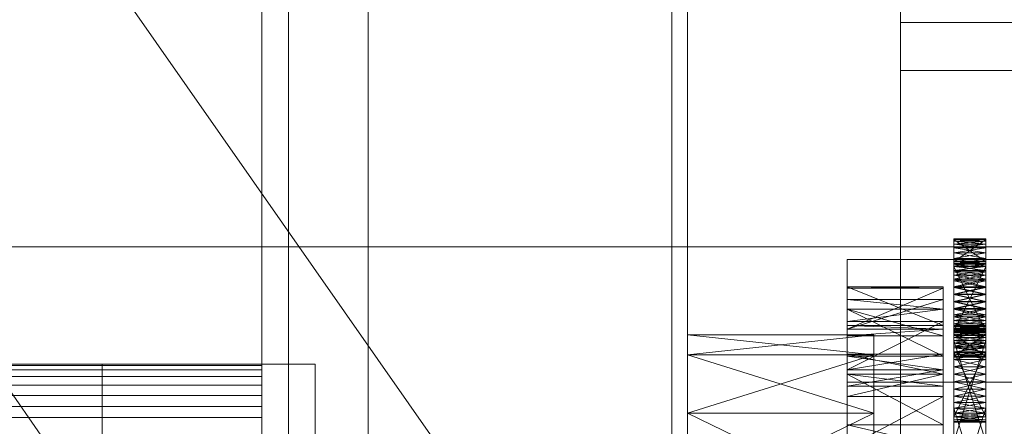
# Model space of a CAD drawing. Header units: millimetres. Extents: x -1970 to 61924, y -58230 to 6847.
# Tile 255 of 256: x 1274 to 1460, y -33734 to -33657. Entities that reach past the tile are written whole.
import ezdxf

# ---------------------------------------------------------------- set-up
doc = ezdxf.new("R2010")
doc.units = ezdxf.units.MM
for name, color, linetype, lineweight in [('COTAS_O', 1, 'Continuous', 0), ('frontal_C03', 7, 'Continuous', 0), ('frontal_secador', 7, 'Continuous', 0), ('frontal_tolva', 7, 'Continuous', 0)]:
    doc.layers.add(name, color=color, linetype=linetype, lineweight=lineweight)
doc.dimstyles.new('R19_100', dxfattribs={"dimtxt": 250, "dimasz": 150, "dimexe": 150, "dimexo": 80, "dimgap": 100, "dimtad": 1, "dimtih": 1, "dimtoh": 1, "dimdsep": 46, "dimcen": 0.09, "dimadec": 0, "dimazin": 0, "dimtfac": 1, "dimtdec": 4, "dimtofl": 0, "dimtmove": 0, "dimatfit": 3, "dimfxl": 1, "dimtolj": 1, "dimtzin": 0, "dimarcsym": 0})

# ---------------------------------------------------------------- blocks, each defined once
blk = doc.blocks.new('DIM_R26_46')
at = {"layer": 'COTAS_O'}
for p, q in [((-1725, -33700), (-1575, -33655)), ((1725, -33700), (1575, -33655)), ((-1725, -34400), (-1725, -33700)), ((-1725, -33700), (1725, -33700)), ((-1725, -33700), (-1575, -33745)), ((1725, -33700), (1575, -33745)), ((1725, -34400), (1725, -33700))]:
    blk.add_line(p, q, dxfattribs=at)
blk.add_text('3450 O', height=250, dxfattribs=at).set_placement((0, -33600))

msp = doc.modelspace()

# ---------------------------------------------------------------- linework, layer by layer
at = {"layer": 'frontal_C03'}
for p, q in [((1440, -33735.325), (1440, -33388.418)), ((1440, -33397.401), (1440, -33744.308)), ((1440, -33666.893), (1440, -33657.91)), ((1440, -33657.91), (1480, -33657.91)), ((1440, -34004.816), (1440, -33657.91)), ((1480, -33666.893), (1440, -33666.893)), ((1440, -33666.893), (1440, -34013.799)), ((1430, -33725.417), (1430, -33702.37)), ((1430, -33702.37), (1530, -33702.37)), ((1430, -33737.417), (1430, -33702.37)), ((1530, -33725.417), (1430, -33725.417)), ((1430, -33725.417), (1430, -33737.417))]:
    msp.add_line(p, q, dxfattribs=at)
at = {"layer": 'frontal_secador'}
for p, q in [((1340, -36000), (1340, -33000)), ((1400, -36000), (1400, -33000)), ((1320, -35980), (1320, -33075)), ((1325, -36000), (1325, -33075)), ((1325, -34600), (1325, -33075)), ((1325, -35980), (1325, -33075)), ((1397, -35940), (1397, -33075)), ((1400, -36000), (1400, -33075)), ((1400, -34600), (1400, -33075)), ((1400, -35940), (1400, -33075)), ((1400, -34650), (1400, -33075)), ((1400, -36000), (1400, -33250)), ((1450, -33698.5), (1450, -33702.82)), ((1450, -33698.611), (1450, -33698.5)), ((1450, -33698.94), (1450, -33698.5)), ((1450, -33698.5), (1450, -33703.69)), ((1450, -33700.219), (1450, -33698.5)), ((1456, -33698.611), (1450, -33698.5)), ((1456, -33698.5), (1450, -33698.5)), ((1456, -33698.5), (1450, -33698.611)), ((1450, -33702.82), (1450, -33698.611)), ((1450, -33698.611), (1450, -33698.94)), ((1456, -33702.82), (1450, -33698.611)), ((1456, -33698.611), (1450, -33698.611)), ((1456, -33698.611), (1450, -33698.94)), ((1450, -33698.611), (1450, -33699.481)), ((1450, -33703.15), (1450, -33698.611)), ((1450, -33698.611), (1450, -33701.136)), ((1450, -33698.611), (1450, -33706.092)), ((1450, -33706.419), (1450, -33698.611)), ((1450, -33698.611), (1450, -33715.519)), ((1450, -33716.999), (1450, -33698.611)), ((1456, -33698.94), (1450, -33698.611)), ((1456, -33698.611), (1450, -33702.82)), ((1450, -33700.219), (1450, -33698.94)), ((1450, -33698.94), (1450, -33699.481)), ((1456, -33698.94), (1450, -33698.94)), ((1456, -33698.94), (1450, -33699.481)), ((1456, -33699.481), (1450, -33698.94)), ((1450, -33699.481), (1450, -33700.219)), ((1456, -33699.481), (1450, -33699.481)), ((1456, -33699.481), (1450, -33700.219)), ((1450, -33699.481), (1450, -33701.136)), ((1456, -33700.219), (1450, -33699.481)), ((1456, -33702.82), (1456, -33698.5)), ((1456, -33698.5), (1456, -33698.611)), ((1456, -33698.5), (1456, -33698.94)), ((1456, -33703.69), (1456, -33698.5)), ((1456, -33698.5), (1456, -33700.219)), ((1456, -33698.611), (1456, -33702.82)), ((1456, -33698.94), (1456, -33698.611)), ((1456, -33699.481), (1456, -33698.611)), ((1456, -33698.611), (1456, -33703.15)), ((1456, -33701.136), (1456, -33698.611)), ((1456, -33706.092), (1456, -33698.611)), ((1456, -33698.611), (1456, -33706.419)), ((1456, -33715.519), (1456, -33698.611)), ((1456, -33698.611), (1456, -33716.999)), ((1456, -33698.94), (1456, -33700.219)), ((1456, -33699.481), (1456, -33698.94)), ((1456, -33700.219), (1456, -33699.481)), ((1456, -33701.136), (1456, -33699.481)), ((1450, -33702.21), (1450, -33700.219)), ((1450, -33700.219), (1450, -33701.136)), ((1450, -33704.719), (1450, -33700.219)), ((1450, -33700.219), (1450, -33703.69)), ((1450, -33710.281), (1450, -33700.219)), ((1456, -33700.219), (1450, -33700.219)), ((1456, -33700.219), (1450, -33701.136)), ((1456, -33701.136), (1450, -33700.219)), ((1450, -33701.136), (1450, -33702.21)), ((1456, -33701.136), (1450, -33701.136)), ((1456, -33701.136), (1450, -33702.21)), ((1450, -33701.136), (1450, -33703.414)), ((1450, -33701.136), (1450, -33706.092)), ((1456, -33702.21), (1450, -33701.136)), ((1456, -33700.219), (1456, -33702.21)), ((1456, -33701.136), (1456, -33700.219)), ((1456, -33700.219), (1456, -33704.719)), ((1456, -33703.69), (1456, -33700.219)), ((1456, -33700.219), (1456, -33710.281)), ((1456, -33702.21), (1456, -33701.136)), ((1456, -33703.414), (1456, -33701.136)), ((1456, -33706.092), (1456, -33701.136)), ((1450, -33704.719), (1450, -33702.21)), ((1450, -33702.21), (1450, -33703.414)), ((1456, -33702.21), (1450, -33702.21)), ((1456, -33702.21), (1450, -33703.414)), ((1456, -33703.414), (1450, -33702.21)), ((1450, -33702.709), (1450, -33703.15)), ((1450, -33702.82), (1450, -33702.709)), ((1456, -33702.82), (1450, -33702.709)), ((1456, -33702.709), (1450, -33702.709)), ((1456, -33702.709), (1450, -33702.82)), ((1450, -33703.15), (1450, -33702.82)), ((1456, -33703.15), (1450, -33702.82)), ((1456, -33702.82), (1450, -33702.82)), ((1456, -33702.82), (1450, -33703.15)), ((1450, -33702.82), (1450, -33703.69)), ((1450, -33716.643), (1450, -33702.82)), ((1450, -33702.82), (1450, -33707.623)), ((1450, -33721.143), (1450, -33702.82)), ((1450, -33702.82), (1450, -33718.073)), ((1450, -33731.206), (1450, -33702.82)), ((1450, -33703.15), (1450, -33715.906)), ((1450, -33703.69), (1450, -33703.15)), ((1450, -33704.428), (1450, -33703.15)), ((1450, -33703.15), (1450, -33717.561)), ((1450, -33706.419), (1450, -33703.15)), ((1450, -33711.709), (1450, -33703.15)), ((1456, -33703.69), (1450, -33703.15)), ((1456, -33703.15), (1450, -33703.15)), ((1456, -33703.15), (1450, -33703.69)), ((1456, -33702.21), (1456, -33704.719)), ((1456, -33703.414), (1456, -33702.21)), ((1456, -33703.15), (1456, -33702.709)), ((1456, -33702.709), (1456, -33702.82)), ((1456, -33702.82), (1456, -33703.15)), ((1456, -33703.69), (1456, -33702.82)), ((1456, -33702.82), (1456, -33716.643)), ((1456, -33707.623), (1456, -33702.82)), ((1456, -33702.82), (1456, -33721.143)), ((1456, -33718.073), (1456, -33702.82)), ((1456, -33702.82), (1456, -33731.206)), ((1456, -33715.906), (1456, -33703.15)), ((1456, -33703.15), (1456, -33703.69)), ((1456, -33703.15), (1456, -33704.428)), ((1456, -33717.561), (1456, -33703.15)), ((1456, -33703.15), (1456, -33706.419)), ((1456, -33703.15), (1456, -33711.709)), ((1450, -33703.414), (1450, -33704.719)), ((1456, -33703.414), (1450, -33703.414)), ((1456, -33703.414), (1450, -33704.719)), ((1450, -33703.414), (1450, -33706.092)), ((1456, -33704.719), (1450, -33703.414)), ((1450, -33715.906), (1450, -33703.69)), ((1450, -33703.69), (1450, -33704.428)), ((1456, -33715.906), (1450, -33703.69)), ((1456, -33703.69), (1450, -33703.69)), ((1456, -33703.69), (1450, -33704.428)), ((1450, -33703.69), (1450, -33705.345)), ((1450, -33703.69), (1450, -33707.623)), ((1450, -33703.69), (1450, -33713.117)), ((1450, -33703.69), (1450, -33720.598)), ((1450, -33710.281), (1450, -33703.69)), ((1456, -33704.428), (1450, -33703.69)), ((1450, -33716.643), (1450, -33703.69)), ((1456, -33703.69), (1450, -33715.906)), ((1450, -33706.419), (1450, -33704.428)), ((1450, -33704.428), (1450, -33705.345)), ((1456, -33704.428), (1450, -33704.428)), ((1456, -33704.428), (1450, -33705.345)), ((1456, -33705.345), (1450, -33704.428)), ((1450, -33707.5), (1450, -33704.719)), ((1450, -33704.719), (1450, -33706.092)), ((1450, -33710.281), (1450, -33704.719)), ((1456, -33704.719), (1450, -33704.719)), ((1456, -33704.719), (1450, -33706.092)), ((1456, -33706.092), (1450, -33704.719)), ((1456, -33704.719), (1456, -33703.414)), ((1456, -33706.092), (1456, -33703.414)), ((1456, -33703.69), (1456, -33715.906)), ((1456, -33704.428), (1456, -33703.69)), ((1456, -33705.345), (1456, -33703.69)), ((1456, -33707.623), (1456, -33703.69)), ((1456, -33713.117), (1456, -33703.69)), ((1456, -33720.598), (1456, -33703.69)), ((1456, -33703.69), (1456, -33710.281)), ((1456, -33703.69), (1456, -33716.643)), ((1456, -33704.428), (1456, -33706.419)), ((1456, -33705.345), (1456, -33704.428)), ((1456, -33704.719), (1456, -33707.5)), ((1456, -33706.092), (1456, -33704.719)), ((1456, -33704.719), (1456, -33710.281)), ((1450, -33705.345), (1450, -33706.419)), ((1456, -33705.345), (1450, -33705.345)), ((1456, -33705.345), (1450, -33706.419)), ((1450, -33705.345), (1450, -33707.623)), ((1456, -33706.419), (1450, -33705.345)), ((1450, -33706.092), (1450, -33707.5)), ((1456, -33706.092), (1450, -33706.092)), ((1456, -33706.092), (1450, -33707.5)), ((1450, -33706.092), (1450, -33708.908)), ((1450, -33706.092), (1450, -33711.586)), ((1450, -33706.092), (1450, -33715.519)), ((1456, -33707.5), (1450, -33706.092)), ((1450, -33708.928), (1450, -33706.419)), ((1450, -33706.419), (1450, -33707.623)), ((1450, -33711.709), (1450, -33706.419)), ((1456, -33706.419), (1450, -33706.419)), ((1456, -33706.419), (1450, -33707.623)), ((1456, -33707.623), (1450, -33706.419)), ((1450, -33716.999), (1450, -33706.419)), ((1456, -33706.419), (1456, -33705.345)), ((1456, -33707.623), (1456, -33705.345)), ((1456, -33707.5), (1456, -33706.092)), ((1456, -33708.908), (1456, -33706.092)), ((1456, -33711.586), (1456, -33706.092)), ((1456, -33715.519), (1456, -33706.092)), ((1456, -33706.419), (1456, -33708.928)), ((1456, -33707.623), (1456, -33706.419)), ((1456, -33706.419), (1456, -33711.709)), ((1456, -33706.419), (1456, -33716.999)), ((1430, -33714.744), (1430, -33707.5)), ((1430, -33707.5), (1430, -33707.765)), ((1448, -33714.744), (1430, -33707.5)), ((1448, -33707.5), (1430, -33707.5)), ((1448, -33707.5), (1430, -33707.765)), ((1430, -33707.765), (1430, -33714.744)), ((1430, -33707.765), (1430, -33715.473)), ((1448, -33707.765), (1430, -33707.765)), ((1448, -33707.765), (1430, -33715.473)), ((1448, -33707.765), (1448, -33707.5)), ((1448, -33707.5), (1448, -33714.744)), ((1448, -33714.744), (1448, -33707.765)), ((1448, -33715.473), (1448, -33707.765)), ((1450, -33710.281), (1450, -33707.5)), ((1450, -33707.5), (1450, -33708.908)), ((1456, -33707.5), (1450, -33707.5)), ((1456, -33707.5), (1450, -33708.908)), ((1456, -33708.908), (1450, -33707.5)), ((1450, -33707.623), (1450, -33708.928)), ((1456, -33707.623), (1450, -33707.623)), ((1456, -33707.623), (1450, -33708.928)), ((1450, -33707.623), (1450, -33710.301)), ((1450, -33707.623), (1450, -33713.117)), ((1456, -33708.928), (1450, -33707.623)), ((1450, -33707.623), (1450, -33718.073)), ((1456, -33707.5), (1456, -33710.281)), ((1456, -33708.908), (1456, -33707.5)), ((1456, -33708.928), (1456, -33707.623)), ((1456, -33710.301), (1456, -33707.623)), ((1456, -33713.117), (1456, -33707.623)), ((1456, -33718.073), (1456, -33707.623)), ((1430, -33709.876), (1430, -33720.513)), ((1430, -33711.709), (1430, -33709.876)), ((1430, -33709.876), (1430, -33715.473)), ((1448, -33711.709), (1430, -33709.876)), ((1448, -33709.876), (1430, -33709.876)), ((1448, -33709.876), (1430, -33715.473)), ((1448, -33720.513), (1448, -33709.876)), ((1448, -33709.876), (1448, -33711.709)), ((1448, -33715.473), (1448, -33709.876)), ((1450, -33708.908), (1450, -33710.281)), ((1456, -33708.908), (1450, -33708.908)), ((1456, -33708.908), (1450, -33710.281)), ((1450, -33708.908), (1450, -33711.586)), ((1456, -33710.281), (1450, -33708.908)), ((1450, -33711.709), (1450, -33708.928)), ((1450, -33708.928), (1450, -33710.301)), ((1456, -33708.928), (1450, -33708.928)), ((1456, -33708.928), (1450, -33710.301)), ((1456, -33710.301), (1450, -33708.928)), ((1450, -33712.79), (1450, -33710.281)), ((1450, -33710.281), (1450, -33711.586)), ((1450, -33714.781), (1450, -33710.281)), ((1450, -33720.598), (1450, -33710.281)), ((1456, -33710.281), (1450, -33710.281)), ((1456, -33710.281), (1450, -33711.586)), ((1456, -33711.586), (1450, -33710.281)), ((1450, -33710.301), (1450, -33711.709)), ((1456, -33710.301), (1450, -33710.301)), ((1456, -33710.301), (1450, -33711.709)), ((1450, -33710.301), (1450, -33713.117)), ((1456, -33711.709), (1450, -33710.301)), ((1456, -33710.281), (1456, -33708.908)), ((1456, -33711.586), (1456, -33708.908)), ((1456, -33708.928), (1456, -33711.709)), ((1456, -33710.301), (1456, -33708.928)), ((1456, -33710.281), (1456, -33712.79)), ((1456, -33711.586), (1456, -33710.281)), ((1456, -33710.281), (1456, -33714.781)), ((1456, -33710.281), (1456, -33720.598)), ((1456, -33711.709), (1456, -33710.301)), ((1456, -33713.117), (1456, -33710.301)), ((1430, -33720.513), (1430, -33711.709)), ((1430, -33716.683), (1430, -33711.709)), ((1430, -33711.709), (1430, -33714.046)), ((1448, -33720.513), (1430, -33711.709)), ((1448, -33711.709), (1430, -33711.709)), ((1448, -33716.683), (1430, -33711.709)), ((1448, -33711.709), (1430, -33714.046)), ((1448, -33711.709), (1448, -33720.513)), ((1448, -33714.046), (1448, -33711.709)), ((1448, -33711.709), (1448, -33716.683)), ((1450, -33711.586), (1450, -33712.79)), ((1456, -33711.586), (1450, -33711.586)), ((1456, -33711.586), (1450, -33712.79)), ((1450, -33711.586), (1450, -33713.864)), ((1450, -33711.586), (1450, -33715.519)), ((1456, -33712.79), (1450, -33711.586)), ((1450, -33714.49), (1450, -33711.709)), ((1450, -33711.709), (1450, -33713.117)), ((1450, -33716.999), (1450, -33711.709)), ((1450, -33732.814), (1450, -33711.709)), ((1450, -33711.709), (1450, -33717.561)), ((1456, -33711.709), (1450, -33711.709)), ((1456, -33711.709), (1450, -33713.117)), ((1456, -33713.117), (1450, -33711.709)), ((1456, -33712.79), (1456, -33711.586)), ((1456, -33713.864), (1456, -33711.586)), ((1456, -33715.519), (1456, -33711.586)), ((1456, -33711.709), (1456, -33714.49)), ((1456, -33713.117), (1456, -33711.709)), ((1456, -33711.709), (1456, -33716.999)), ((1456, -33711.709), (1456, -33732.814)), ((1456, -33717.561), (1456, -33711.709)), ((1430, -33714.046), (1430, -33716.683)), ((1430, -33714.046), (1430, -33723.111)), ((1448, -33714.046), (1430, -33714.046)), ((1448, -33714.046), (1430, -33723.111)), ((1448, -33716.683), (1448, -33714.046)), ((1448, -33723.111), (1448, -33714.046)), ((1450, -33714.781), (1450, -33712.79)), ((1450, -33712.79), (1450, -33713.864)), ((1456, -33712.79), (1450, -33712.79)), ((1456, -33712.79), (1450, -33713.864)), ((1456, -33713.864), (1450, -33712.79)), ((1450, -33713.117), (1450, -33714.49)), ((1456, -33713.117), (1450, -33713.117)), ((1456, -33713.117), (1450, -33714.49)), ((1450, -33713.117), (1450, -33715.795)), ((1450, -33713.117), (1450, -33718.073)), ((1450, -33713.117), (1450, -33720.598)), ((1456, -33714.49), (1450, -33713.117)), ((1450, -33713.864), (1450, -33714.781)), ((1456, -33713.864), (1450, -33713.864)), ((1456, -33713.864), (1450, -33714.781)), ((1450, -33713.864), (1450, -33715.519)), ((1456, -33714.781), (1450, -33713.864)), ((1456, -33712.79), (1456, -33714.781)), ((1456, -33713.864), (1456, -33712.79)), ((1456, -33714.49), (1456, -33713.117)), ((1456, -33715.795), (1456, -33713.117)), ((1456, -33718.073), (1456, -33713.117)), ((1456, -33720.598), (1456, -33713.117)), ((1456, -33714.781), (1456, -33713.864)), ((1456, -33715.519), (1456, -33713.864)), ((1430, -33715.473), (1430, -33714.744)), ((1448, -33715.473), (1430, -33714.744)), ((1448, -33714.744), (1430, -33714.744)), ((1430, -33715.473), (1430, -33720.513)), ((1430, -33715.473), (1430, -33723.111)), ((1430, -33715.473), (1430, -33716.683)), ((1430, -33737.639), (1430, -33715.473)), ((1448, -33715.473), (1430, -33715.473)), ((1448, -33715.473), (1430, -33716.683)), ((1448, -33714.744), (1448, -33715.473)), ((1448, -33720.513), (1448, -33715.473)), ((1448, -33723.111), (1448, -33715.473)), ((1448, -33716.683), (1448, -33715.473)), ((1448, -33715.473), (1448, -33737.639)), ((1450, -33716.999), (1450, -33714.49)), ((1450, -33714.49), (1450, -33715.795)), ((1456, -33714.49), (1450, -33714.49)), ((1456, -33714.49), (1450, -33715.795)), ((1456, -33715.795), (1450, -33714.49)), ((1450, -33716.06), (1450, -33714.781)), ((1450, -33714.781), (1450, -33715.519)), ((1450, -33720.598), (1450, -33714.781)), ((1456, -33714.781), (1450, -33714.781)), ((1456, -33714.781), (1450, -33715.519)), ((1456, -33715.519), (1450, -33714.781)), ((1450, -33714.925), (1450, -33715.365)), ((1450, -33715.035), (1450, -33714.925)), ((1450, -33714.925), (1450, -33716.643)), ((1450, -33714.925), (1450, -33738.865)), ((1450, -33721.143), (1450, -33714.925)), ((1456, -33715.035), (1450, -33714.925)), ((1456, -33714.925), (1450, -33714.925)), ((1456, -33714.925), (1450, -33715.035)), ((1450, -33715.365), (1450, -33715.035)), ((1456, -33715.365), (1450, -33715.035)), ((1456, -33715.035), (1450, -33715.035)), ((1456, -33715.035), (1450, -33715.365)), ((1450, -33715.035), (1450, -33715.906)), ((1450, -33715.035), (1450, -33717.561)), ((1450, -33715.365), (1450, -33716.643)), ((1450, -33715.906), (1450, -33715.365)), ((1456, -33715.906), (1450, -33715.365)), ((1456, -33715.365), (1450, -33715.365)), ((1456, -33715.365), (1450, -33715.906)), ((1450, -33715.519), (1450, -33716.06)), ((1456, -33715.519), (1450, -33715.519)), ((1456, -33715.519), (1450, -33716.06)), ((1450, -33715.519), (1450, -33716.389)), ((1450, -33715.519), (1450, -33720.709)), ((1450, -33715.519), (1450, -33720.269)), ((1450, -33715.519), (1450, -33716.999)), ((1456, -33716.06), (1450, -33715.519)), ((1450, -33715.795), (1450, -33716.999)), ((1456, -33715.795), (1450, -33715.795)), ((1456, -33715.795), (1450, -33716.999)), ((1450, -33715.795), (1450, -33718.073)), ((1456, -33716.999), (1450, -33715.795)), ((1450, -33716.643), (1450, -33715.906)), ((1456, -33716.643), (1450, -33715.906)), ((1456, -33715.906), (1450, -33715.906)), ((1456, -33715.906), (1450, -33716.643)), ((1450, -33715.906), (1450, -33717.561)), ((1450, -33737.66), (1450, -33715.906)), ((1450, -33742.95), (1450, -33715.906)), ((1450, -33715.906), (1450, -33728.01)), ((1450, -33751.51), (1450, -33715.906)), ((1450, -33720.598), (1450, -33716.06)), ((1450, -33716.06), (1450, -33716.389)), ((1456, -33716.06), (1450, -33716.06)), ((1456, -33716.06), (1450, -33716.389)), ((1456, -33716.389), (1450, -33716.06)), ((1456, -33714.49), (1456, -33716.999)), ((1456, -33715.795), (1456, -33714.49)), ((1456, -33714.781), (1456, -33716.06)), ((1456, -33715.519), (1456, -33714.781)), ((1456, -33714.781), (1456, -33720.598)), ((1456, -33715.365), (1456, -33714.925)), ((1456, -33714.925), (1456, -33715.035)), ((1456, -33716.643), (1456, -33714.925)), ((1456, -33738.865), (1456, -33714.925)), ((1456, -33714.925), (1456, -33721.143)), ((1456, -33715.035), (1456, -33715.365)), ((1456, -33715.906), (1456, -33715.035)), ((1456, -33717.561), (1456, -33715.035)), ((1456, -33716.643), (1456, -33715.365)), ((1456, -33715.365), (1456, -33715.906)), ((1456, -33716.06), (1456, -33715.519)), ((1456, -33716.389), (1456, -33715.519)), ((1456, -33720.709), (1456, -33715.519)), ((1456, -33720.269), (1456, -33715.519)), ((1456, -33716.999), (1456, -33715.519)), ((1456, -33716.999), (1456, -33715.795)), ((1456, -33718.073), (1456, -33715.795)), ((1456, -33715.906), (1456, -33716.643)), ((1456, -33717.561), (1456, -33715.906)), ((1456, -33715.906), (1456, -33737.66)), ((1456, -33715.906), (1456, -33742.95)), ((1456, -33728.01), (1456, -33715.906)), ((1456, -33715.906), (1456, -33751.51)), ((1456, -33716.06), (1456, -33720.598)), ((1456, -33716.389), (1456, -33716.06)), ((1400, -33720.269), (1400, -33716.5)), ((1435, -33720.269), (1400, -33716.5)), ((1435, -33716.5), (1400, -33716.5)), ((1435, -33716.5), (1400, -33720.269)), ((1430, -33723.111), (1430, -33716.683)), ((1448, -33716.683), (1430, -33716.683)), ((1435, -33720.269), (1435, -33716.5)), ((1448, -33716.683), (1448, -33723.111)), ((1450, -33716.389), (1450, -33720.598)), ((1456, -33716.389), (1450, -33716.389)), ((1456, -33716.389), (1450, -33720.598)), ((1450, -33716.389), (1450, -33720.709)), ((1456, -33720.598), (1450, -33716.389)), ((1450, -33716.643), (1450, -33736.586)), ((1450, -33717.561), (1450, -33716.643)), ((1450, -33718.635), (1450, -33716.643)), ((1450, -33716.643), (1450, -33738.865)), ((1450, -33721.143), (1450, -33716.643)), ((1456, -33717.561), (1450, -33716.643)), ((1456, -33716.643), (1450, -33716.643)), ((1456, -33716.643), (1450, -33717.561)), ((1450, -33718.99), (1450, -33716.999)), ((1450, -33716.999), (1450, -33718.073)), ((1450, -33732.814), (1450, -33716.999)), ((1456, -33716.999), (1450, -33716.999)), ((1456, -33716.999), (1450, -33718.073)), ((1456, -33718.073), (1450, -33716.999)), ((1450, -33720.269), (1450, -33716.999)), ((1450, -33736.586), (1450, -33717.561)), ((1450, -33717.561), (1450, -33718.635)), ((1456, -33736.586), (1450, -33717.561)), ((1456, -33717.561), (1450, -33717.561)), ((1456, -33717.561), (1450, -33718.635)), ((1450, -33717.561), (1450, -33719.839)), ((1450, -33717.561), (1450, -33722.517)), ((1450, -33717.561), (1450, -33728.01)), ((1450, -33717.561), (1450, -33732.814)), ((1456, -33718.635), (1450, -33717.561)), ((1450, -33737.66), (1450, -33717.561)), ((1456, -33717.561), (1450, -33736.586)), ((1450, -33718.073), (1450, -33718.99)), ((1456, -33718.073), (1450, -33718.073)), ((1456, -33718.073), (1450, -33718.99)), ((1450, -33718.073), (1450, -33719.728)), ((1450, -33718.073), (1450, -33720.598)), ((1456, -33718.99), (1450, -33718.073)), ((1450, -33718.073), (1450, -33732.484)), ((1450, -33718.073), (1450, -33732.925)), ((1450, -33718.073), (1450, -33731.206)), ((1456, -33720.598), (1456, -33716.389)), ((1456, -33720.709), (1456, -33716.389)), ((1456, -33736.586), (1456, -33716.643)), ((1456, -33716.643), (1456, -33717.561)), ((1456, -33716.643), (1456, -33718.635)), ((1456, -33738.865), (1456, -33716.643)), ((1456, -33716.643), (1456, -33721.143)), ((1456, -33716.999), (1456, -33718.99)), ((1456, -33718.073), (1456, -33716.999)), ((1456, -33716.999), (1456, -33732.814)), ((1456, -33716.999), (1456, -33720.269)), ((1456, -33717.561), (1456, -33736.586)), ((1456, -33718.635), (1456, -33717.561)), ((1456, -33719.839), (1456, -33717.561)), ((1456, -33722.517), (1456, -33717.561)), ((1456, -33728.01), (1456, -33717.561)), ((1456, -33732.814), (1456, -33717.561)), ((1456, -33717.561), (1456, -33737.66)), ((1456, -33718.99), (1456, -33718.073)), ((1456, -33719.728), (1456, -33718.073)), ((1456, -33720.598), (1456, -33718.073)), ((1456, -33732.484), (1456, -33718.073)), ((1456, -33732.925), (1456, -33718.073)), ((1456, -33731.206), (1456, -33718.073)), ((1450, -33721.143), (1450, -33718.635)), ((1450, -33718.635), (1450, -33719.839)), ((1456, -33718.635), (1450, -33718.635)), ((1456, -33718.635), (1450, -33719.839)), ((1456, -33719.839), (1450, -33718.635)), ((1450, -33731.944), (1450, -33718.99)), ((1450, -33718.99), (1450, -33719.728)), ((1450, -33732.814), (1450, -33718.99)), ((1456, -33718.99), (1450, -33718.99)), ((1456, -33718.99), (1450, -33719.728)), ((1456, -33719.728), (1450, -33718.99)), ((1450, -33720.269), (1450, -33718.99)), ((1450, -33719.728), (1450, -33731.944)), ((1456, -33719.728), (1450, -33719.728)), ((1456, -33719.728), (1450, -33731.944)), ((1450, -33719.728), (1450, -33720.598)), ((1450, -33720.269), (1450, -33719.728)), ((1456, -33720.269), (1450, -33719.728)), ((1456, -33719.728), (1450, -33720.269)), ((1450, -33719.728), (1450, -33732.484)), ((1456, -33731.944), (1450, -33719.728)), ((1450, -33719.839), (1450, -33721.143)), ((1456, -33719.839), (1450, -33719.839)), ((1456, -33719.839), (1450, -33721.143)), ((1450, -33719.839), (1450, -33722.517)), ((1456, -33721.143), (1450, -33719.839)), ((1456, -33718.635), (1456, -33721.143)), ((1456, -33719.839), (1456, -33718.635)), ((1456, -33718.99), (1456, -33731.944)), ((1456, -33719.728), (1456, -33718.99)), ((1456, -33718.99), (1456, -33732.814)), ((1456, -33718.99), (1456, -33720.269)), ((1456, -33731.944), (1456, -33719.728)), ((1456, -33720.598), (1456, -33719.728)), ((1456, -33719.728), (1456, -33720.269)), ((1456, -33732.484), (1456, -33719.728)), ((1456, -33721.143), (1456, -33719.839)), ((1456, -33722.517), (1456, -33719.839)), ((1400, -33720.269), (1400, -33748.24)), ((1400, -33731.206), (1400, -33720.269)), ((1400, -33793.5), (1400, -33720.269)), ((1400, -33760.33), (1400, -33720.269)), ((1400, -33754.507), (1400, -33720.269)), ((1400, -33752.5), (1400, -33720.269)), ((1435, -33731.206), (1400, -33720.269)), ((1435, -33720.269), (1400, -33720.269)), ((1435, -33720.269), (1400, -33731.206)), ((1430, -33720.173), (1430, -33733.428)), ((1430, -33723.925), (1430, -33720.173)), ((1430, -33720.173), (1430, -33723.111)), ((1448, -33723.925), (1430, -33720.173)), ((1448, -33720.173), (1430, -33720.173)), ((1448, -33720.173), (1430, -33723.111)), ((1430, -33723.111), (1430, -33720.513)), ((1448, -33723.111), (1430, -33720.513)), ((1448, -33720.513), (1430, -33720.513)), ((1435, -33748.24), (1435, -33720.269)), ((1435, -33720.269), (1435, -33731.206)), ((1435, -33720.269), (1435, -33793.5)), ((1435, -33720.269), (1435, -33760.33)), ((1435, -33720.269), (1435, -33754.507)), ((1435, -33720.269), (1435, -33752.5)), ((1448, -33733.428), (1448, -33720.173)), ((1448, -33720.173), (1448, -33723.925)), ((1448, -33723.111), (1448, -33720.173)), ((1448, -33720.513), (1448, -33723.111)), ((1450, -33720.598), (1450, -33720.269)), ((1456, -33720.598), (1450, -33720.269)), ((1456, -33720.269), (1450, -33720.269)), ((1450, -33720.709), (1450, -33720.269)), ((1456, -33720.269), (1450, -33720.598)), ((1450, -33720.598), (1450, -33720.709)), ((1450, -33720.598), (1456, -33720.598)), ((1456, -33720.598), (1450, -33720.709)), ((1456, -33720.709), (1450, -33720.598)), ((1456, -33720.709), (1450, -33720.709)), ((1450, -33723.925), (1450, -33721.143)), ((1450, -33721.143), (1450, -33722.517)), ((1450, -33726.706), (1450, -33721.143)), ((1450, -33750.969), (1450, -33721.143)), ((1450, -33721.143), (1450, -33738.865)), ((1456, -33721.143), (1450, -33721.143)), ((1456, -33721.143), (1450, -33722.517)), ((1456, -33722.517), (1450, -33721.143)), ((1450, -33731.206), (1450, -33721.143)), ((1456, -33720.269), (1456, -33720.598)), ((1456, -33720.269), (1456, -33720.709)), ((1456, -33720.598), (1456, -33720.709)), ((1456, -33721.143), (1456, -33723.925)), ((1456, -33722.517), (1456, -33721.143)), ((1456, -33721.143), (1456, -33726.706)), ((1456, -33721.143), (1456, -33750.969)), ((1456, -33738.865), (1456, -33721.143)), ((1456, -33721.143), (1456, -33731.206)), ((1320, -33722), (-1320, -33722)), ((1320, -33722.273), (-1320, -33722.273)), ((1320, -33723.072), (-1320, -33723.072)), ((1290, -33722), (1330, -33722)), ((1290, -33750), (1290, -33722)), ((1320, -33722.273), (1320, -33722)), ((1320, -33723.072), (1320, -33722.273)), ((1320, -33724.343), (1320, -33723.072)), ((1330, -33750), (1330, -33722)), ((1430, -33723.111), (1430, -33733.428)), ((1430, -33723.111), (1430, -33737.639)), ((1430, -33723.111), (1430, -33726.141)), ((1430, -33723.111), (1430, -33757.635)), ((1430, -33723.111), (1430, -33805.858)), ((1448, -33723.111), (1430, -33723.111)), ((1448, -33723.111), (1430, -33726.141)), ((1448, -33733.428), (1448, -33723.111)), ((1448, -33737.639), (1448, -33723.111)), ((1448, -33726.141), (1448, -33723.111)), ((1448, -33757.635), (1448, -33723.111)), ((1448, -33805.858), (1448, -33723.111)), ((1450, -33722.517), (1450, -33723.925)), ((1456, -33722.517), (1450, -33722.517)), ((1456, -33722.517), (1450, -33723.925)), ((1450, -33722.517), (1450, -33725.333)), ((1450, -33722.517), (1450, -33728.01)), ((1456, -33723.925), (1450, -33722.517)), ((1456, -33723.925), (1456, -33722.517)), ((1456, -33725.333), (1456, -33722.517)), ((1456, -33728.01), (1456, -33722.517)), ((1320, -33724.343), (-1320, -33724.343)), ((1320, -33726), (1320, -33724.343)), ((1430, -33733.428), (1430, -33723.925)), ((1430, -33726.141), (1430, -33723.925)), ((1430, -33723.925), (1430, -33728.105)), ((1448, -33733.428), (1430, -33723.925)), ((1448, -33723.925), (1430, -33723.925)), ((1448, -33726.141), (1430, -33723.925)), ((1448, -33723.925), (1430, -33728.105)), ((1448, -33723.925), (1448, -33733.428)), ((1448, -33728.105), (1448, -33723.925)), ((1448, -33723.925), (1448, -33726.141)), ((1450, -33726.706), (1450, -33723.925)), ((1450, -33723.925), (1450, -33725.333)), ((1456, -33723.925), (1450, -33723.925)), ((1456, -33723.925), (1450, -33725.333)), ((1456, -33725.333), (1450, -33723.925)), ((1450, -33725.333), (1450, -33726.706)), ((1456, -33725.333), (1450, -33725.333)), ((1456, -33725.333), (1450, -33726.706)), ((1450, -33725.333), (1450, -33728.01)), ((1456, -33726.706), (1450, -33725.333)), ((1456, -33723.925), (1456, -33726.706)), ((1456, -33725.333), (1456, -33723.925)), ((1456, -33726.706), (1456, -33725.333)), ((1456, -33728.01), (1456, -33725.333)), ((1320, -33726), (-1320, -33726)), ((1320, -33727.929), (1320, -33726)), ((1430, -33728.105), (1430, -33726.141)), ((1430, -33737.639), (1430, -33726.141)), ((1448, -33726.141), (1430, -33726.141)), ((1448, -33726.141), (1448, -33728.105)), ((1448, -33726.141), (1448, -33737.639)), ((1450, -33729.215), (1450, -33726.706)), ((1450, -33726.706), (1450, -33728.01)), ((1450, -33750.969), (1450, -33726.706)), ((1456, -33726.706), (1450, -33726.706)), ((1456, -33726.706), (1450, -33728.01)), ((1456, -33728.01), (1450, -33726.706)), ((1450, -33731.206), (1450, -33726.706)), ((1456, -33726.706), (1456, -33729.215)), ((1456, -33728.01), (1456, -33726.706)), ((1456, -33726.706), (1456, -33750.969)), ((1456, -33726.706), (1456, -33731.206)), ((1320, -33727.929), (-1320, -33727.929)), ((1320, -33730), (1320, -33727.929)), ((1430, -33728.105), (1430, -33737.639)), ((1448, -33728.105), (1430, -33728.105)), ((1448, -33728.105), (1430, -33737.639)), ((1448, -33737.639), (1448, -33728.105)), ((1450, -33728.01), (1450, -33729.215)), ((1456, -33728.01), (1450, -33728.01)), ((1456, -33728.01), (1450, -33729.215)), ((1450, -33728.01), (1450, -33730.289)), ((1450, -33728.01), (1450, -33731.944)), ((1450, -33728.01), (1450, -33732.814)), ((1456, -33729.215), (1450, -33728.01)), ((1450, -33728.01), (1450, -33750.232)), ((1450, -33728.01), (1450, -33751.51)), ((1456, -33729.215), (1456, -33728.01)), ((1456, -33730.289), (1456, -33728.01)), ((1456, -33731.944), (1456, -33728.01)), ((1456, -33732.814), (1456, -33728.01)), ((1456, -33750.232), (1456, -33728.01)), ((1456, -33751.51), (1456, -33728.01)), ((-1320, -33730), (1320, -33730)), ((1320, -33732.071), (1320, -33730)), ((1450, -33749.314), (1450, -33729.215)), ((1450, -33729.215), (1450, -33730.289)), ((1450, -33750.969), (1450, -33729.215)), ((1456, -33729.215), (1450, -33729.215)), ((1456, -33729.215), (1450, -33730.289)), ((1456, -33730.289), (1450, -33729.215)), ((1450, -33731.206), (1450, -33729.215)), ((1450, -33730.289), (1450, -33749.314)), ((1456, -33730.289), (1450, -33730.289)), ((1456, -33730.289), (1450, -33749.314)), ((1450, -33730.289), (1450, -33731.944)), ((1450, -33731.206), (1450, -33730.289)), ((1456, -33731.206), (1450, -33730.289)), ((1456, -33730.289), (1450, -33731.206)), ((1450, -33730.289), (1450, -33750.232)), ((1456, -33749.314), (1450, -33730.289)), ((1456, -33729.215), (1456, -33749.314)), ((1456, -33730.289), (1456, -33729.215)), ((1456, -33729.215), (1456, -33750.969)), ((1456, -33729.215), (1456, -33731.206)), ((1456, -33749.314), (1456, -33730.289)), ((1456, -33731.944), (1456, -33730.289)), ((1456, -33730.289), (1456, -33731.206)), ((1456, -33750.232), (1456, -33730.289)), ((1320, -33732.071), (-1320, -33732.071)), ((1320, -33732.071), (1320, -33734)), ((1400, -33748.24), (1400, -33731.206)), ((1435, -33748.24), (1400, -33731.206)), ((1435, -33731.206), (1400, -33731.206)), ((1435, -33731.206), (1400, -33748.24)), ((1435, -33731.206), (1435, -33748.24)), ((1450, -33731.944), (1450, -33731.206)), ((1456, -33731.944), (1450, -33731.206)), ((1456, -33731.206), (1450, -33731.206)), ((1450, -33732.484), (1450, -33731.206)), ((1450, -33732.925), (1450, -33731.206)), ((1456, -33731.206), (1450, -33731.944)), ((1450, -33732.814), (1450, -33731.944)), ((1450, -33731.944), (1450, -33732.484)), ((1450, -33731.944), (1456, -33731.944)), ((1456, -33731.944), (1450, -33732.484)), ((1456, -33732.484), (1450, -33731.944)), ((1450, -33732.484), (1450, -33732.814)), ((1456, -33732.484), (1450, -33732.484)), ((1456, -33732.484), (1450, -33732.814)), ((1456, -33732.814), (1450, -33732.484)), ((1450, -33732.925), (1450, -33732.484)), ((1450, -33732.814), (1450, -33732.925)), ((1456, -33732.814), (1450, -33732.814)), ((1456, -33732.814), (1450, -33732.925)), ((1456, -33732.925), (1450, -33732.814)), ((1456, -33731.206), (1456, -33731.944)), ((1456, -33731.206), (1456, -33732.484)), ((1456, -33731.206), (1456, -33732.925)), ((1456, -33731.944), (1456, -33732.814)), ((1456, -33732.484), (1456, -33731.944)), ((1456, -33732.814), (1456, -33732.484)), ((1456, -33732.484), (1456, -33732.925)), ((1456, -33732.814), (1456, -33732.925)), ((1430, -33737.639), (1430, -33733.428)), ((1448, -33737.639), (1430, -33733.428)), ((1448, -33733.428), (1430, -33733.428)), ((1448, -33733.428), (1448, -33737.639)), ((1456, -33732.925), (1450, -33732.925))]:
    msp.add_line(p, q, dxfattribs=at)
at = {"layer": 'frontal_tolva'}
for p, q in [((1769.584, -34332.806), (722.584, -32835.806)), ((1720.416, -34367.194), (673.416, -32870.194))]:
    msp.add_line(p, q, dxfattribs=at)

# ---------------------------------------------------------------- dimensions: what is measured, and where the dimension line sits
at = {"layer": 'COTAS_O'}
dim = msp.add_aligned_dim(p1=(-1725, -34400), p2=(1725, -34400), distance=700, text='<> O', dimstyle='R19_100', dxfattribs=at)
dim.commit()
dim.dimension.update_dxf_attribs({"geometry": 'DIM_R26_46', "text_midpoint": (0, -33700)})

doc.saveas('drawing.dxf')
